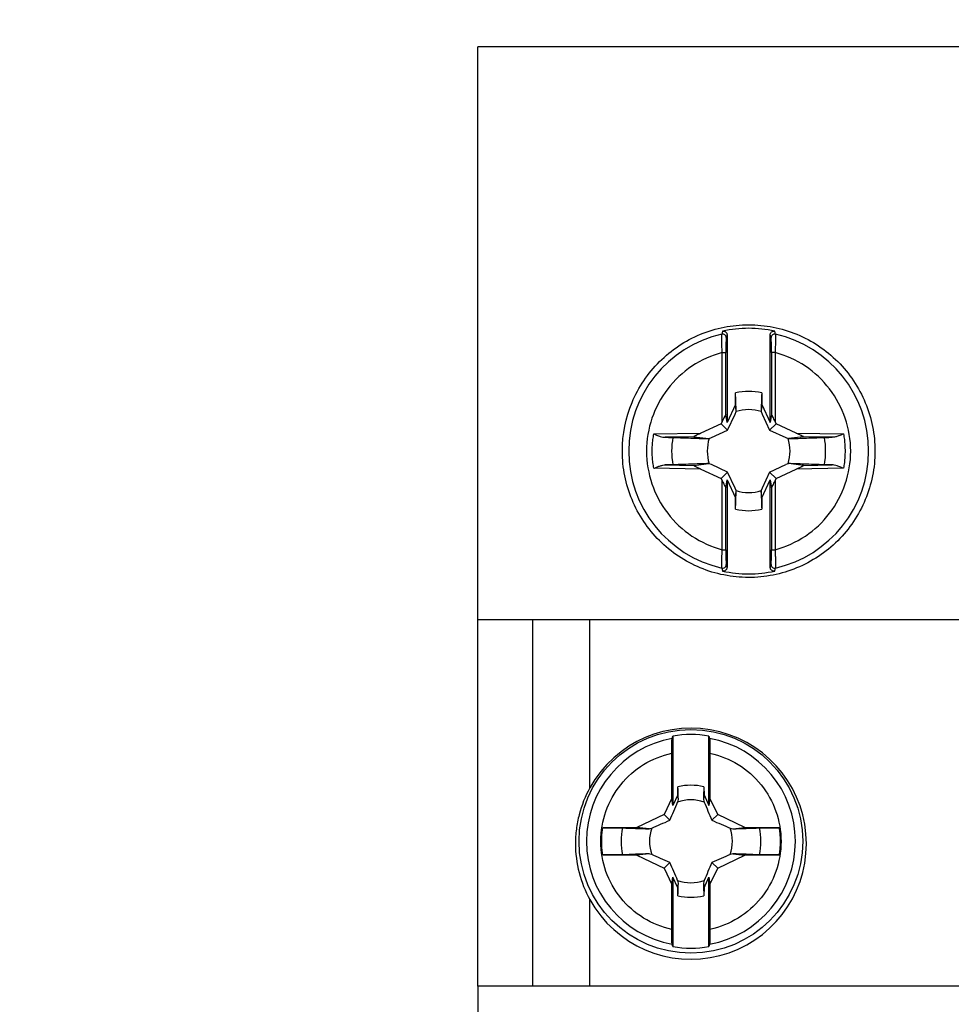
# Model space of a CAD drawing. Header units: inches. Extents: x 0.5 to 21.5, y 0.5 to 16.5.
# Tile 4 of 11: x 4.4 to 5.4, y 6.2 to 7.2. Entities that reach past the tile are written whole.
import ezdxf

# ---------------------------------------------------------------- set-up
doc = ezdxf.new("R2010")
doc.units = ezdxf.units.IN
doc.header["$LTSCALE"] = 2
doc.header["$MEASUREMENT"] = 0
doc.layers.add('DIMENSIONS', color=140, linetype='Continuous', lineweight=25)
doc.styles.add('SLDTEXTSTYLE0', font='TXT', dxfattribs={"width": 0.7})
doc.dimstyles.new('SLDDIMSTYLE1', dxfattribs={"dimtxt": 0.169922, "dimasz": 0.26, "dimexe": 0, "dimexo": 0.0625, "dimgap": 0.04248, "dimtad": 0, "dimtih": 1, "dimtoh": 1, "dimrnd": 1e-09, "dimzin": 12, "dimdsep": 46, "dimtxsty": 'SLDTEXTSTYLE0', "dimsah": 1, "dimcen": 0.09, "dimadec": 0, "dimazin": 3, "dimtfac": 1, "dimtmove": 0, "dimatfit": 0, "dimfxl": 0, "dimfrac": 2, "dimtolj": 1, "dimtzin": 12, "dimarcsym": 0})

# ---------------------------------------------------------------- blocks, each defined once
blk = doc.blocks.new('_D_1')
at = {"layer": 'DIMENSIONS'}
for p, q in [((4.8654, 7.318), (4.8654, 8.5774)), ((6.6292, 7.318), (6.6292, 8.5774)), ((4.8654, 8.3274), (4.3654, 8.3274)), ((5.5206, 8.3274), (5.4635, 8.3274)), ((5.4635, 8.3274), (5.4635, 8.0573)), ((6.0255, 8.3274), (6.0826, 8.3274)), ((6.0826, 8.3274), (6.0826, 8.0573)), ((6.6292, 8.3274), (7.1292, 8.3274)), ((5.4635, 8.0573), (5.5206, 8.0573)), ((6.0826, 8.0573), (6.0255, 8.0573))]:
    blk.add_line(p, q, dxfattribs=at)
for points in [[(4.8654, 8.3274), (4.6054, 8.3674), (4.6054, 8.2874)], [(6.6292, 8.3274), (6.8892, 8.2874), (6.8892, 8.3674)]]:
    blk.add_solid(points, dxfattribs=at)
at = {"layer": 'DIMENSIONS', "char_height": 0.16667, "attachment_point": 1, "style": 'SLDTEXTSTYLE0'}
for s, insert in [('1.76', (5.5206, 8.5803)), ('44.8', (5.5206, 8.2722))]:
    blk.add_mtext(s, dxfattribs=dict(at, insert=insert))

msp = doc.modelspace()

# ---------------------------------------------------------------- linework, layer by layer
for p, q in [((6.6292, 7.218), (4.8654, 7.218)), ((4.8654, 6.593), (4.8654, 7.218)), ((5.1371, 6.904), (5.1371, 6.8084)), ((5.1843, 6.8084), (5.1843, 6.904)), ((5.1319, 6.8095), (5.1319, 6.8846)), ((5.1358, 6.817), (5.1358, 6.8846)), ((5.1895, 6.8846), (5.1855, 6.8846)), ((5.1855, 6.8846), (5.1855, 6.817)), ((5.1895, 6.8846), (5.1895, 6.8095)), ((5.1462, 6.8279), (5.1464, 6.8405)), ((5.175, 6.8405), (5.1752, 6.8279)), ((5.1462, 6.8279), (5.1371, 6.8084)), ((5.1459, 6.8175), (5.147, 6.8201)), ((5.1471, 6.8206), (5.1462, 6.8279)), ((5.147, 6.8201), (5.1471, 6.8206)), ((5.1752, 6.8279), (5.1743, 6.8206)), ((5.1743, 6.8206), (5.1744, 6.8201)), ((5.1744, 6.8201), (5.1755, 6.8175)), ((5.1752, 6.8279), (5.1843, 6.8084)), ((5.1319, 6.8095), (5.1307, 6.807)), ((5.1371, 6.8084), (5.1358, 6.817)), ((5.1377, 6.8), (5.1459, 6.8175)), ((5.1755, 6.8175), (5.1836, 6.8)), ((5.1855, 6.817), (5.1843, 6.8084)), ((5.1906, 6.807), (5.1895, 6.8095)), ((5.1307, 6.807), (5.1087, 6.7967)), ((5.1202, 6.7918), (5.1377, 6.8)), ((5.1307, 6.807), (5.1377, 6.8)), ((5.1906, 6.807), (5.1836, 6.8)), ((5.1836, 6.8), (5.2012, 6.7918)), ((5.2127, 6.7967), (5.1906, 6.807)), ((5.0572, 6.7958), (5.1087, 6.7967)), ((5.1008, 6.7926), (5.0696, 6.7921)), ((5.1008, 6.7926), (5.1172, 6.7907)), ((5.1172, 6.7907), (5.1177, 6.7908)), ((5.1177, 6.7908), (5.1202, 6.7918)), ((5.2012, 6.7918), (5.2037, 6.7908)), ((5.2037, 6.7908), (5.2042, 6.7907)), ((5.2205, 6.7926), (5.2042, 6.7907)), ((5.2127, 6.7967), (5.2642, 6.7958)), ((5.2517, 6.7921), (5.2205, 6.7926)), ((5.1087, 6.7574), (5.0572, 6.7583)), ((5.0696, 6.762), (5.1008, 6.7615)), ((5.1008, 6.7615), (5.1172, 6.7635)), ((5.1087, 6.7574), (5.1307, 6.7471)), ((5.1177, 6.7633), (5.1172, 6.7635)), ((5.1202, 6.7623), (5.1177, 6.7633)), ((5.1377, 6.7541), (5.1202, 6.7623)), ((5.1836, 6.7541), (5.2012, 6.7623)), ((5.1906, 6.7471), (5.2127, 6.7574)), ((5.2037, 6.7633), (5.2012, 6.7623)), ((5.2042, 6.7635), (5.2037, 6.7633)), ((5.2205, 6.7615), (5.2042, 6.7635)), ((5.2642, 6.7583), (5.2127, 6.7574)), ((5.2205, 6.7615), (5.2517, 6.762)), ((5.1307, 6.7471), (5.1377, 6.7541)), ((5.1307, 6.7471), (5.1319, 6.7447)), ((5.1319, 6.6695), (5.1319, 6.7447)), ((5.1358, 6.7371), (5.1371, 6.7458)), ((5.1371, 6.7458), (5.1462, 6.7262)), ((5.1371, 6.7458), (5.1371, 6.6501)), ((5.1459, 6.7366), (5.1377, 6.7541)), ((5.1752, 6.7262), (5.1843, 6.7458)), ((5.1836, 6.7541), (5.1755, 6.7366)), ((5.1906, 6.7471), (5.1836, 6.7541)), ((5.1843, 6.7458), (5.1855, 6.7371)), ((5.1843, 6.6501), (5.1843, 6.7458)), ((5.1895, 6.7447), (5.1906, 6.7471)), ((5.1895, 6.7447), (5.1895, 6.6695)), ((5.1358, 6.6695), (5.1358, 6.7371)), ((5.147, 6.734), (5.1459, 6.7366)), ((5.1462, 6.7262), (5.1471, 6.7336)), ((5.1471, 6.7336), (5.147, 6.734)), ((5.1744, 6.734), (5.1743, 6.7336)), ((5.1752, 6.7262), (5.1743, 6.7336)), ((5.1755, 6.7366), (5.1744, 6.734)), ((5.1855, 6.7371), (5.1855, 6.6695)), ((5.1464, 6.7136), (5.1462, 6.7262)), ((5.1752, 6.7262), (5.175, 6.7136)), ((5.1319, 6.6695), (5.1358, 6.6695)), ((5.1855, 6.6695), (5.1895, 6.6695)), ((5.1371, 6.6501), (5.1362, 6.6533)), ((4.9252, 6.593), (4.8654, 6.593)), ((4.8654, 6.1934), (4.8654, 6.593)), ((4.9252, 6.1934), (4.9252, 6.593)), ((4.9875, 6.593), (4.9252, 6.593)), ((4.9875, 6.4099), (4.9875, 6.593)), ((5.4615, 6.593), (4.9875, 6.593)), ((5.078, 6.4663), (5.078, 6.3907)), ((5.1174, 6.3907), (5.1174, 6.4663)), ((5.0769, 6.3986), (5.0769, 6.4476)), ((5.1185, 6.4476), (5.1185, 6.3986)), ((5.0834, 6.4023), (5.078, 6.3907)), ((5.0834, 6.4023), (5.0836, 6.4109)), ((5.084, 6.3972), (5.0834, 6.4023)), ((5.112, 6.4023), (5.1114, 6.3972)), ((5.1118, 6.4109), (5.112, 6.4023)), ((5.112, 6.4023), (5.1174, 6.3907)), ((5.0769, 6.3986), (5.0685, 6.3806)), ((5.078, 6.3907), (5.0769, 6.3986)), ((5.1185, 6.3986), (5.1174, 6.3907)), ((5.1269, 6.3806), (5.1185, 6.3986)), ((5.0685, 6.3806), (5.0387, 6.3667)), ((5.0747, 6.3744), (5.0685, 6.3806)), ((5.1207, 6.3744), (5.1269, 6.3806)), ((5.1567, 6.3667), (5.1269, 6.3806)), ((5.0387, 6.3667), (5.0015, 6.3661)), ((5.052, 6.3651), (5.0387, 6.3667)), ((5.1434, 6.3651), (5.1567, 6.3667)), ((5.1939, 6.3661), (5.1567, 6.3667)), ((5.0015, 6.3368), (5.0387, 6.3362)), ((5.052, 6.3378), (5.0387, 6.3362)), ((5.0387, 6.3362), (5.0685, 6.3223)), ((5.1269, 6.3223), (5.1567, 6.3362)), ((5.1434, 6.3378), (5.1567, 6.3362)), ((5.1567, 6.3362), (5.1939, 6.3368)), ((5.0747, 6.3285), (5.0685, 6.3223)), ((5.1207, 6.3285), (5.1269, 6.3223)), ((5.0685, 6.3223), (5.0769, 6.3044)), ((5.1185, 6.3044), (5.1269, 6.3223)), ((5.0769, 6.3044), (5.078, 6.3123)), ((5.0769, 6.2554), (5.0769, 6.3044)), ((5.078, 6.3123), (5.078, 6.2366)), ((5.0834, 6.3007), (5.078, 6.3123)), ((5.0834, 6.3007), (5.084, 6.3058)), ((5.1114, 6.3058), (5.112, 6.3007)), ((5.112, 6.3007), (5.1174, 6.3123)), ((5.1174, 6.2366), (5.1174, 6.3123)), ((5.1174, 6.3123), (5.1185, 6.3044)), ((5.1185, 6.3044), (5.1185, 6.2554)), ((5.0836, 6.292), (5.0834, 6.3007)), ((5.112, 6.3007), (5.1118, 6.292)), ((4.9875, 6.1934), (4.9875, 6.2879)), ((4.8654, 6.1934), (4.8654, 5.1904)), ((6.6292, 6.1934), (4.8654, 6.1934))]:
    msp.add_line(p, q)
msp.add_circle((5.0977, 6.3515), 0.122)
for centre, radius, start, end in [((5.1607, 6.7771), 0.1339, 77.7578, 102.2422), ((5.1607, 6.7771), 0.1309, 102.9289, 257.0711), ((5.1323, 6.9008), 0.00394, 0.3146, 102.7726), ((5.1607, 6.7771), 0.1309, 282.9289, 77.0711), ((5.1607, 6.7771), 0.065, 77.3241, 102.6759), ((5.1607, 6.7771), 0.0452, 72.3083, 107.6917), ((5.1607, 6.7771), 0.084, 169.7637, 190.2363), ((5.1607, 6.7771), 0.0452, 162.3083, 197.6917), ((5.1607, 6.7771), 0.0452, 342.3083, 17.6917), ((5.1607, 6.7771), 0.084, 349.7637, 10.2363), ((5.1607, 6.7771), 0.0452, 252.3083, 287.6917), ((5.1607, 6.7771), 0.065, 257.3241, 282.6759), ((5.1607, 6.7771), 0.1339, 257.7578, 282.2422), ((5.0977, 6.3489), 0.126, 208.955, 151.045), ((5.0977, 6.3515), 0.1165, 80.2751, 99.7249), ((5.0977, 6.3515), 0.114, 100.3298, 259.6702), ((5.0977, 6.3515), 0.114, 280.3298, 79.6702), ((5.0977, 6.3515), 0.0611, 76.6221, 103.3779), ((5.0977, 6.3515), 0.0452, 71.3185, 108.6815), ((5.0977, 6.3515), 0.0762, 168.9027, 191.0973), ((5.0977, 6.3515), 0.0452, 161.3185, 198.6815), ((5.0977, 6.3515), 0.0452, 341.3185, 18.6815), ((5.0977, 6.3515), 0.0762, 348.9027, 11.0973), ((5.0977, 6.3515), 0.0452, 251.3185, 288.6815), ((5.0977, 6.3515), 0.0611, 256.6221, 283.3779), ((5.0977, 6.3515), 0.1165, 260.2751, 279.7249)]:
    msp.add_arc(centre, radius, start, end)
for points, knots in [([(5.0229, 6.7771), (5.0229, 6.7679), (5.0238, 6.7589), (5.0273, 6.7413), (5.03, 6.7325), (5.0369, 6.7158), (5.0412, 6.7079), (5.0512, 6.6929), (5.057, 6.6858), (5.0698, 6.6731), (5.0767, 6.6674), (5.0917, 6.6574), (5.0997, 6.6532), (5.1162, 6.6463), (5.1249, 6.6437), (5.1426, 6.6402), (5.1515, 6.6393), (5.1694, 6.6392), (5.1785, 6.6401), (5.1962, 6.6436), (5.2047, 6.6462), (5.2214, 6.653), (5.2295, 6.6573), (5.2444, 6.6673), (5.2514, 6.6729), (5.2643, 6.6858), (5.2701, 6.6928), (5.2801, 6.7077), (5.2844, 6.7158), (5.2914, 6.7325), (5.294, 6.7411), (5.2976, 6.7588), (5.2985, 6.768), (5.2985, 6.786), (5.2976, 6.795), (5.2941, 6.8128), (5.2914, 6.8216), (5.2845, 6.8382), (5.2802, 6.8462), (5.2701, 6.8613), (5.2644, 6.8683), (5.2516, 6.881), (5.2445, 6.8868), (5.2295, 6.8968), (5.2216, 6.901), (5.2049, 6.9079), (5.1962, 6.9105), (5.1786, 6.914), (5.1697, 6.9149), (5.1516, 6.9148), (5.1426, 6.914), (5.1251, 6.9105), (5.1164, 6.9079), (5.0997, 6.901), (5.0919, 6.8968), (5.0769, 6.8868), (5.0698, 6.881), (5.0571, 6.8684), (5.0514, 6.8614), (5.0413, 6.8464), (5.037, 6.8384), (5.0266, 6.8135), (5.0229, 6.7953), (5.0229, 6.7771)], [0, 0, 0, 0, 0.03125, 0.03125, 0.0625, 0.0625, 0.09375, 0.09375, 0.125, 0.125, 0.15625, 0.15625, 0.1875, 0.1875, 0.21875, 0.21875, 0.25, 0.25, 0.28125, 0.28125, 0.3125, 0.3125, 0.34375, 0.34375, 0.375, 0.375, 0.40625, 0.40625, 0.4375, 0.4375, 0.46875, 0.46875, 0.5, 0.5, 0.53125, 0.53125, 0.5625, 0.5625, 0.59375, 0.59375, 0.625, 0.625, 0.65625, 0.65625, 0.6875, 0.6875, 0.71875, 0.71875, 0.75, 0.75, 0.78125, 0.78125, 0.8125, 0.8125, 0.84375, 0.84375, 0.875, 0.875, 0.90625, 0.90625, 0.9375, 0.9375, 1, 1, 1, 1]), ([(5.1323, 6.9079), (5.1327, 6.9079), (5.1335, 6.908), (5.1346, 6.9077), (5.1358, 6.907), (5.1369, 6.9058), (5.137, 6.9046), (5.1371, 6.904)], [0, 0, 0, 0, 0.168845, 0.3303, 0.500253, 0.748947, 1, 1, 1, 1]), ([(5.1843, 6.904), (5.1843, 6.9044), (5.1844, 6.9052), (5.1849, 6.9063), (5.1859, 6.9073), (5.1873, 6.9081), (5.1885, 6.9079), (5.1891, 6.9079)], [0, 0, 0, 0, 0.169739, 0.331886, 0.502283, 0.750224, 1, 1, 1, 1]), ([(5.1319, 6.8846), (5.1318, 6.8856), (5.1317, 6.8874), (5.1316, 6.89), (5.1315, 6.8925), (5.1315, 6.8947), (5.1314, 6.8966), (5.1313, 6.899), (5.1313, 6.9016), (5.1313, 6.9039), (5.1314, 6.9044), (5.1314, 6.9047)], [0, 0, 0, 0, 0.0959604, 0.1873561, 0.2741658, 0.3563721, 0.4339627, 0.506932, 0.6750332, 0.8393136, 1, 1, 1, 1]), ([(5.1362, 6.9009), (5.1361, 6.9005), (5.136, 6.8985), (5.1359, 6.8926), (5.1358, 6.8886), (5.1358, 6.8846)], [0, 0, 0, 0, 0.5, 0.5, 1, 1, 1, 1]), ([(5.19, 6.9047), (5.189, 6.9049), (5.1876, 6.9047), (5.1857, 6.9031), (5.1852, 6.9019), (5.1852, 6.9009)], [0, 0, 0, 0, 0.5, 0.5, 1, 1, 1, 1]), ([(5.1855, 6.8846), (5.1855, 6.8886), (5.1855, 6.8925), (5.1854, 6.8985), (5.1853, 6.9005), (5.1852, 6.9009)], [0, 0, 0, 0, 0.5, 0.5, 1, 1, 1, 1]), ([(5.19, 6.9047), (5.19, 6.9046), (5.19, 6.9043), (5.1901, 6.9035), (5.1901, 6.9022), (5.19, 6.9006), (5.19, 6.8987), (5.1899, 6.8957), (5.1898, 6.891), (5.1896, 6.8869), (5.1895, 6.8846)], [0, 0, 0, 0, 0.092628, 0.186629, 0.282058, 0.378958, 0.477366, 0.577304, 0.771953, 1, 1, 1, 1]), ([(5.1319, 6.8846), (5.1082, 6.8783), (5.0873, 6.8643), (5.0574, 6.8254), (5.0493, 6.8016), (5.0493, 6.7525), (5.0574, 6.7287), (5.0873, 6.6898), (5.1082, 6.6758), (5.1319, 6.6695)], [0, 0, 0, 0, 0.25, 0.25, 0.5, 0.5, 0.75, 0.75, 1, 1, 1, 1]), ([(5.1319, 6.8846), (5.1329, 6.8846), (5.1339, 6.8846), (5.1354, 6.8846), (5.1358, 6.8846), (5.1358, 6.8846)], [0, 0, 0, 0, 0.5, 0.5, 1, 1, 1, 1]), ([(5.1895, 6.6695), (5.2132, 6.6758), (5.2341, 6.6898), (5.2639, 6.7287), (5.272, 6.7525), (5.272, 6.8016), (5.2639, 6.8254), (5.2341, 6.8643), (5.2132, 6.8783), (5.1895, 6.8846)], [0, 0, 0, 0, 0.25, 0.25, 0.5, 0.5, 0.75, 0.75, 1, 1, 1, 1]), ([(5.1471, 6.8206), (5.147, 6.8236), (5.1468, 6.8303), (5.1465, 6.8369), (5.1464, 6.8405)], [0, 0, 0, 0, 0.453681, 1, 1, 1, 1]), ([(5.175, 6.8405), (5.1748, 6.8369), (5.1746, 6.8303), (5.1744, 6.8236), (5.1743, 6.8206)], [0, 0, 0, 0, 0.546319, 1, 1, 1, 1]), ([(5.1358, 6.817), (5.1358, 6.817), (5.1358, 6.817), (5.1355, 6.8166), (5.1351, 6.816), (5.1347, 6.8153), (5.1341, 6.814), (5.1331, 6.812), (5.1323, 6.8104), (5.1319, 6.8095)], [0, 0, 0, 0, 0.075099, 0.155952, 0.254285, 0.342978, 0.448501, 0.707185, 1, 1, 1, 1]), ([(5.1895, 6.8095), (5.1891, 6.8103), (5.1883, 6.812), (5.1873, 6.814), (5.1866, 6.8154), (5.1861, 6.8163), (5.1857, 6.817), (5.1856, 6.817), (5.1855, 6.817)], [0, 0, 0, 0, 0.291316, 0.552085, 0.672511, 0.776751, 0.897593, 1, 1, 1, 1]), ([(5.0572, 6.7583), (5.0569, 6.7604), (5.0562, 6.7645), (5.0556, 6.7708), (5.0554, 6.7771), (5.0556, 6.7833), (5.0562, 6.7896), (5.0569, 6.7937), (5.0572, 6.7958)], [0, 0, 0, 0, 0.167668, 0.334135, 0.5, 0.665865, 0.832332, 1, 1, 1, 1]), ([(5.0572, 6.7958), (5.0582, 6.7954), (5.0599, 6.7947), (5.0623, 6.7938), (5.0646, 6.793), (5.0671, 6.7923), (5.0688, 6.7921), (5.0696, 6.7921)], [0, 0, 0, 0, 0.229986, 0.414195, 0.552624, 0.795961, 1, 1, 1, 1]), ([(5.0696, 6.7921), (5.0705, 6.7921), (5.0723, 6.7921), (5.0745, 6.7921), (5.0765, 6.792), (5.0775, 6.792), (5.078, 6.792)], [0, 0, 0, 0, 0.253158, 0.501182, 0.748606, 1, 1, 1, 1]), ([(5.078, 6.792), (5.0855, 6.7917), (5.0985, 6.7913), (5.1116, 6.7908), (5.1172, 6.7907)], [0, 0, 0, 0, 0.577275, 1, 1, 1, 1]), ([(5.1087, 6.7967), (5.1077, 6.7963), (5.106, 6.7954), (5.1039, 6.7944), (5.1025, 6.7937), (5.1016, 6.7932), (5.1008, 6.7928), (5.1008, 6.7927), (5.1008, 6.7926)], [0, 0, 0, 0, 0.292044, 0.553515, 0.674672, 0.778889, 0.899616, 1, 1, 1, 1]), ([(5.2042, 6.7907), (5.2098, 6.7908), (5.2229, 6.7913), (5.2359, 6.7917), (5.2434, 6.792)], [0, 0, 0, 0, 0.422725, 1, 1, 1, 1]), ([(5.2205, 6.7926), (5.2205, 6.7927), (5.2206, 6.7927), (5.2201, 6.793), (5.2195, 6.7933), (5.2187, 6.7938), (5.2174, 6.7944), (5.2154, 6.7954), (5.2136, 6.7963), (5.2127, 6.7967)], [0, 0, 0, 0, 0.073525, 0.153517, 0.252201, 0.340961, 0.447114, 0.706474, 1, 1, 1, 1]), ([(5.2434, 6.792), (5.2439, 6.792), (5.2449, 6.792), (5.2469, 6.7921), (5.2491, 6.7921), (5.2508, 6.7921), (5.2517, 6.7921)], [0, 0, 0, 0, 0.251394, 0.498818, 0.746842, 1, 1, 1, 1]), ([(5.2642, 6.7958), (5.2632, 6.7954), (5.2615, 6.7947), (5.2595, 6.7939), (5.2572, 6.7931), (5.2546, 6.7923), (5.2526, 6.7922), (5.2517, 6.7921)], [0, 0, 0, 0, 0.225319, 0.39002, 0.494263, 0.774846, 1, 1, 1, 1]), ([(5.2642, 6.7958), (5.2645, 6.7937), (5.2652, 6.7896), (5.2657, 6.7833), (5.2659, 6.7771), (5.2657, 6.7708), (5.2652, 6.7645), (5.2645, 6.7604), (5.2642, 6.7583)], [0, 0, 0, 0, 0.167668, 0.334135, 0.5, 0.665865, 0.832332, 1, 1, 1, 1]), ([(5.0572, 6.7583), (5.0582, 6.7587), (5.0598, 6.7594), (5.0619, 6.7602), (5.0642, 6.761), (5.0668, 6.7618), (5.0688, 6.762), (5.0696, 6.762)], [0, 0, 0, 0, 0.225319, 0.39002, 0.494263, 0.774846, 1, 1, 1, 1]), ([(5.078, 6.7621), (5.0775, 6.7621), (5.0765, 6.7621), (5.0745, 6.762), (5.0723, 6.762), (5.0705, 6.762), (5.0696, 6.762)], [0, 0, 0, 0, 0.251394, 0.498818, 0.746842, 1, 1, 1, 1]), ([(5.1172, 6.7635), (5.1116, 6.7633), (5.0985, 6.7628), (5.0855, 6.7624), (5.078, 6.7621)], [0, 0, 0, 0, 0.422725, 1, 1, 1, 1]), ([(5.1008, 6.7615), (5.1008, 6.7615), (5.1008, 6.7614), (5.1012, 6.7611), (5.1018, 6.7608), (5.1026, 6.7603), (5.104, 6.7597), (5.106, 6.7587), (5.1077, 6.7578), (5.1087, 6.7574)], [0, 0, 0, 0, 0.073525, 0.153517, 0.252201, 0.340961, 0.447114, 0.706474, 1, 1, 1, 1]), ([(5.2434, 6.7621), (5.2359, 6.7624), (5.2229, 6.7628), (5.2098, 6.7633), (5.2042, 6.7635)], [0, 0, 0, 0, 0.577275, 1, 1, 1, 1]), ([(5.2127, 6.7574), (5.2136, 6.7578), (5.2154, 6.7587), (5.2174, 6.7597), (5.2189, 6.7604), (5.2198, 6.7609), (5.2205, 6.7614), (5.2205, 6.7614), (5.2205, 6.7615)], [0, 0, 0, 0, 0.292044, 0.553515, 0.674672, 0.778889, 0.899616, 1, 1, 1, 1]), ([(5.2517, 6.762), (5.2508, 6.762), (5.2491, 6.762), (5.2469, 6.762), (5.2449, 6.7621), (5.2439, 6.7621), (5.2434, 6.7621)], [0, 0, 0, 0, 0.253158, 0.501182, 0.748606, 1, 1, 1, 1]), ([(5.2642, 6.7583), (5.2632, 6.7587), (5.2614, 6.7594), (5.2591, 6.7604), (5.2567, 6.7612), (5.2543, 6.7619), (5.2525, 6.762), (5.2517, 6.762)], [0, 0, 0, 0, 0.2299859, 0.4141947, 0.5526239, 0.7959609, 1, 1, 1, 1]), ([(5.1319, 6.7447), (5.1323, 6.7438), (5.1331, 6.7421), (5.1341, 6.7401), (5.1348, 6.7387), (5.1353, 6.7379), (5.1357, 6.7371), (5.1358, 6.7371), (5.1358, 6.7371)], [0, 0, 0, 0, 0.291316, 0.552085, 0.672511, 0.776751, 0.897593, 1, 1, 1, 1]), ([(5.1855, 6.7371), (5.1856, 6.7371), (5.1856, 6.7371), (5.1859, 6.7375), (5.1862, 6.7381), (5.1866, 6.7388), (5.1873, 6.7401), (5.1883, 6.7421), (5.1891, 6.7438), (5.1895, 6.7447)], [0, 0, 0, 0, 0.075099, 0.155952, 0.254285, 0.342978, 0.448501, 0.707185, 1, 1, 1, 1]), ([(5.1464, 6.7136), (5.1465, 6.7172), (5.1468, 6.7238), (5.147, 6.7305), (5.1471, 6.7336)], [0, 0, 0, 0, 0.546319, 1, 1, 1, 1]), ([(5.1743, 6.7336), (5.1744, 6.7305), (5.1746, 6.7238), (5.1748, 6.7172), (5.175, 6.7136)], [0, 0, 0, 0, 0.453681, 1, 1, 1, 1]), ([(5.1314, 6.6494), (5.1314, 6.6496), (5.1313, 6.6498), (5.1313, 6.6507), (5.1313, 6.6519), (5.1313, 6.6535), (5.1314, 6.6554), (5.1314, 6.6584), (5.1316, 6.6631), (5.1318, 6.6673), (5.1319, 6.6695)], [0, 0, 0, 0, 0.092628, 0.186629, 0.282058, 0.378958, 0.477366, 0.577304, 0.771953, 1, 1, 1, 1]), ([(5.1358, 6.6695), (5.1358, 6.6655), (5.1359, 6.6616), (5.136, 6.6556), (5.1361, 6.6536), (5.1362, 6.6533)], [0, 0, 0, 0, 0.5, 0.5, 1, 1, 1, 1]), ([(5.1852, 6.6533), (5.1853, 6.6536), (5.1854, 6.6556), (5.1855, 6.6616), (5.1855, 6.6655), (5.1855, 6.6695)], [0, 0, 0, 0, 0.5, 0.5, 1, 1, 1, 1]), ([(5.1895, 6.6695), (5.1895, 6.6686), (5.1896, 6.6667), (5.1897, 6.6641), (5.1898, 6.6618), (5.1899, 6.6596), (5.19, 6.6567), (5.1901, 6.6534), (5.1901, 6.6504), (5.19, 6.6498), (5.19, 6.6494)], [0, 0, 0, 0, 0.095579, 0.185805, 0.270653, 0.350105, 0.424148, 0.621959, 0.813804, 1, 1, 1, 1]), ([(5.1314, 6.6494), (5.1324, 6.6492), (5.1337, 6.6494), (5.1357, 6.651), (5.1362, 6.6522), (5.1362, 6.6533)], [0, 0, 0, 0, 0.5, 0.5, 1, 1, 1, 1]), ([(5.1371, 6.6501), (5.137, 6.6497), (5.137, 6.6489), (5.1364, 6.6478), (5.1355, 6.6469), (5.1341, 6.6461), (5.1329, 6.6462), (5.1323, 6.6462)], [0, 0, 0, 0, 0.169739, 0.331886, 0.502283, 0.750224, 1, 1, 1, 1]), ([(5.1891, 6.6462), (5.1887, 6.6462), (5.1879, 6.6461), (5.1867, 6.6464), (5.1856, 6.6471), (5.1845, 6.6483), (5.1844, 6.6495), (5.1843, 6.6501)], [0, 0, 0, 0, 0.168632, 0.329921, 0.499692, 0.748645, 1, 1, 1, 1]), ([(5.1852, 6.6533), (5.1852, 6.6522), (5.1857, 6.651), (5.1876, 6.6494), (5.189, 6.6492), (5.19, 6.6494)], [0, 0, 0, 0, 0.5, 0.5, 1, 1, 1, 1]), ([(5.0769, 6.4476), (5.0769, 6.4515), (5.0769, 6.4554), (5.077, 6.4613), (5.0771, 6.4633), (5.0772, 6.4636)], [0, 0, 0, 0, 0.5, 0.5, 1, 1, 1, 1]), ([(5.1181, 6.4636), (5.1182, 6.4633), (5.1183, 6.4613), (5.1185, 6.4554), (5.1185, 6.4515), (5.1185, 6.4476)], [0, 0, 0, 0, 0.5, 0.5, 1, 1, 1, 1]), ([(5.0769, 6.2554), (5.0549, 6.2601), (5.0353, 6.2723), (5.0071, 6.3072), (4.9994, 6.329), (4.9994, 6.3739), (5.0071, 6.3957), (5.0353, 6.4307), (5.0549, 6.4428), (5.0769, 6.4476)], [0, 0, 0, 0, 0.25, 0.25, 0.5, 0.5, 0.75, 0.75, 1, 1, 1, 1]), ([(5.1185, 6.4476), (5.1405, 6.4428), (5.1601, 6.4307), (5.1883, 6.3957), (5.196, 6.3739), (5.196, 6.329), (5.1883, 6.3072), (5.1601, 6.2723), (5.1405, 6.2601), (5.1185, 6.2554)], [0, 0, 0, 0, 0.25, 0.25, 0.5, 0.5, 0.75, 0.75, 1, 1, 1, 1]), ([(4.9875, 6.4099), (4.9823, 6.4005), (4.9784, 6.3907), (4.9744, 6.3753), (4.9734, 6.37), (4.972, 6.3595), (4.9717, 6.3542), (4.9717, 6.3383), (4.9731, 6.3276), (4.9784, 6.3071), (4.9823, 6.2973), (4.9875, 6.2879)], [0, 0, 0, 0, 0.25, 0.25, 0.375, 0.375, 0.5, 0.5, 0.75, 0.75, 1, 1, 1, 1]), ([(5.0015, 6.3368), (5.0012, 6.3388), (5.0007, 6.3427), (5.0004, 6.3485), (5.0004, 6.3544), (5.0007, 6.3603), (5.0012, 6.3641), (5.0015, 6.3661)], [0, 0, 0, 0, 0.200734, 0.400367, 0.599633, 0.799266, 1, 1, 1, 1]), ([(5.0015, 6.3661), (5.006, 6.3662), (5.0103, 6.3662), (5.0178, 6.3662), (5.021, 6.3662), (5.023, 6.3661)], [0, 0, 0, 0, 0.5, 0.5, 1, 1, 1, 1]), ([(5.1724, 6.3661), (5.1744, 6.3662), (5.1775, 6.3662), (5.185, 6.3662), (5.1894, 6.3662), (5.1939, 6.3661)], [0, 0, 0, 0, 0.5, 0.5, 1, 1, 1, 1]), ([(5.1939, 6.3661), (5.1941, 6.3641), (5.1947, 6.3603), (5.195, 6.3544), (5.195, 6.3485), (5.1947, 6.3427), (5.1941, 6.3388), (5.1939, 6.3368)], [0, 0, 0, 0, 0.200734, 0.400367, 0.599633, 0.799266, 1, 1, 1, 1]), ([(5.023, 6.3368), (5.021, 6.3367), (5.0178, 6.3367), (5.0103, 6.3367), (5.0059, 6.3368), (5.0015, 6.3368)], [0, 0, 0, 0, 0.5, 0.5, 1, 1, 1, 1]), ([(5.1939, 6.3368), (5.1894, 6.3368), (5.1851, 6.3367), (5.1776, 6.3367), (5.1744, 6.3367), (5.1724, 6.3368)], [0, 0, 0, 0, 0.5, 0.5, 1, 1, 1, 1]), ([(5.0772, 6.2393), (5.0771, 6.2397), (5.077, 6.2416), (5.0769, 6.2475), (5.0769, 6.2514), (5.0769, 6.2554)], [0, 0, 0, 0, 0.5, 0.5, 1, 1, 1, 1]), ([(5.1185, 6.2554), (5.1185, 6.2514), (5.1185, 6.2475), (5.1183, 6.2416), (5.1182, 6.2397), (5.1181, 6.2393)], [0, 0, 0, 0, 0.5, 0.5, 1, 1, 1, 1])]:
    msp.add_open_spline(points, degree=3, knots=knots)
for points in [[(5.1323, 6.9079), (5.132, 6.9068), (5.1317, 6.9057), (5.1314, 6.9047)], [(5.19, 6.9047), (5.1897, 6.9057), (5.1894, 6.9068), (5.1891, 6.9079)], [(5.1371, 6.904), (5.1368, 6.903), (5.1365, 6.9019), (5.1362, 6.9009)], [(5.1852, 6.9009), (5.1849, 6.9019), (5.1846, 6.903), (5.1843, 6.904)], [(5.1314, 6.6494), (5.1317, 6.6484), (5.132, 6.6473), (5.1323, 6.6462)], [(5.1843, 6.6501), (5.1846, 6.6511), (5.1849, 6.6522), (5.1852, 6.6533)], [(5.1891, 6.6462), (5.1894, 6.6473), (5.1897, 6.6484), (5.19, 6.6494)], [(5.0772, 6.4636), (5.0775, 6.4645), (5.0778, 6.4654), (5.078, 6.4663)], [(5.1174, 6.4663), (5.1176, 6.4654), (5.1179, 6.4645), (5.1181, 6.4636)], [(5.084, 6.3972), (5.0839, 6.4018), (5.0837, 6.4063), (5.0836, 6.4109)], [(5.1118, 6.4109), (5.1117, 6.4063), (5.1115, 6.4018), (5.1114, 6.3972)], [(5.0747, 6.3744), (5.0777, 6.3812), (5.0805, 6.3878), (5.0832, 6.3943)], [(5.0832, 6.3943), (5.0835, 6.3952), (5.0838, 6.3962), (5.084, 6.3972)], [(5.1114, 6.3972), (5.1116, 6.3962), (5.1119, 6.3952), (5.1122, 6.3943)], [(5.1122, 6.3943), (5.1149, 6.3878), (5.1176, 6.3812), (5.1207, 6.3744)], [(5.0549, 6.3659), (5.0614, 6.3686), (5.0679, 6.3714), (5.0747, 6.3744)], [(5.1207, 6.3744), (5.1275, 6.3714), (5.134, 6.3686), (5.1405, 6.3659)], [(5.023, 6.3661), (5.0326, 6.3658), (5.0422, 6.3655), (5.052, 6.3651)], [(5.052, 6.3651), (5.0529, 6.3654), (5.0539, 6.3657), (5.0549, 6.3659)], [(5.1405, 6.3659), (5.1415, 6.3657), (5.1424, 6.3654), (5.1434, 6.3651)], [(5.1434, 6.3651), (5.1532, 6.3655), (5.1628, 6.3658), (5.1724, 6.3661)], [(5.052, 6.3378), (5.0422, 6.3375), (5.0326, 6.3371), (5.023, 6.3368)], [(5.0549, 6.337), (5.0539, 6.3373), (5.0529, 6.3375), (5.052, 6.3378)], [(5.0747, 6.3285), (5.0679, 6.3315), (5.0614, 6.3343), (5.0549, 6.337)], [(5.1405, 6.337), (5.134, 6.3343), (5.1275, 6.3315), (5.1207, 6.3285)], [(5.1434, 6.3378), (5.1424, 6.3375), (5.1415, 6.3373), (5.1405, 6.337)], [(5.1724, 6.3368), (5.1628, 6.3371), (5.1532, 6.3375), (5.1434, 6.3378)], [(5.0832, 6.3087), (5.0805, 6.3152), (5.0777, 6.3217), (5.0747, 6.3285)], [(5.1207, 6.3285), (5.1176, 6.3217), (5.1149, 6.3152), (5.1122, 6.3087)], [(5.084, 6.3058), (5.0838, 6.3067), (5.0835, 6.3077), (5.0832, 6.3087)], [(5.0836, 6.292), (5.0837, 6.2966), (5.0839, 6.3012), (5.084, 6.3058)], [(5.1122, 6.3087), (5.1119, 6.3077), (5.1116, 6.3067), (5.1114, 6.3058)], [(5.1114, 6.3058), (5.1115, 6.3012), (5.1117, 6.2966), (5.1118, 6.292)], [(5.078, 6.2366), (5.0778, 6.2375), (5.0775, 6.2384), (5.0772, 6.2393)], [(5.1181, 6.2393), (5.1179, 6.2384), (5.1176, 6.2375), (5.1174, 6.2366)]]:
    msp.add_open_spline(points, degree=3)

# ---------------------------------------------------------------- dimensions: what is measured, and where the dimension line sits
at = {"layer": 'DIMENSIONS'}
dim = msp.add_linear_dim(base=(4.8654, 8.3274), p1=(6.6292, 7.218), p2=(4.8654, 7.218), angle=0, dimstyle='SLDDIMSTYLE1', dxfattribs=at)
dim.commit()
dim.dimension.update_dxf_attribs({"geometry": '_D_1', "text_midpoint": (5.7731, 8.3274), "dimtype": 160})

doc.saveas('drawing.dxf')
